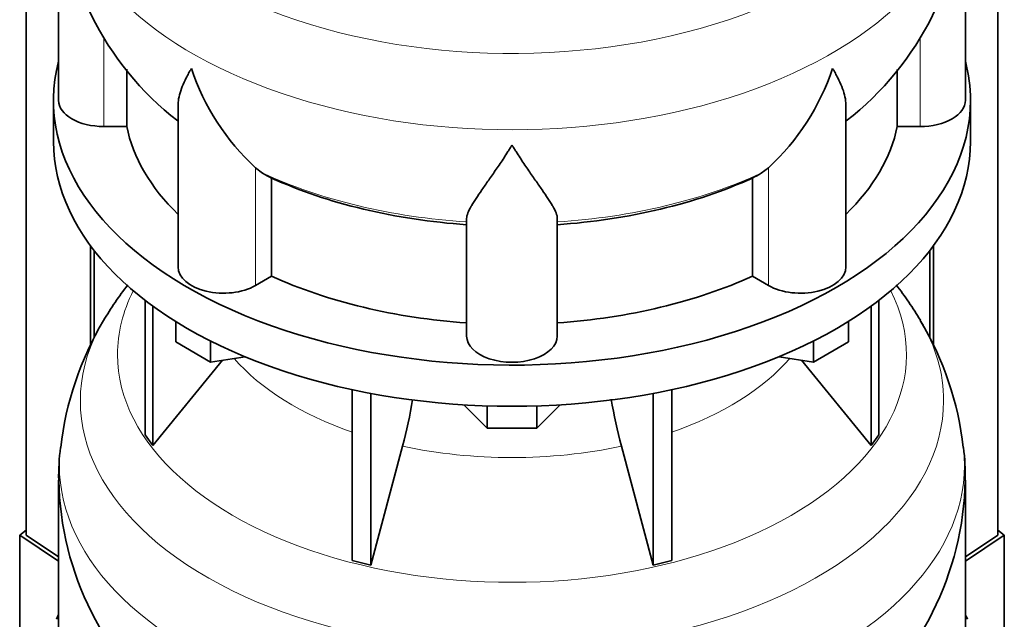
# Model space of a CAD drawing. Header units: millimetres. Extents: x 150 to 758, y -665 to 1216.
# Tile 5 of 14: x 563 to 758, y -415 to -296. Entities that reach past the tile are written whole.
import ezdxf

# ---------------------------------------------------------------- set-up
doc = ezdxf.new("R2010")
doc.units = ezdxf.units.MM
for name, color, linetype in [('LOW_134-2', 7, 'Continuous'), ('VSI134_DIFFUSORE', 7, 'Continuous'), ('VSI134_TERMINALE', 7, 'Continuous')]:
    doc.layers.add(name, color=color, linetype=linetype)

# ---------------------------------------------------------------- blocks, each defined once
blk = doc.blocks.new('SE4')
at = {"layer": 'LOW_134-2', "color": 7, "linetype": 'Continuous', "lineweight": 35}
for p, q in [((563.9, -398.04), (563.9, -148.66)), ((756.75, -398.04), (756.75, -148.66)), ((576.64, -340.57), (576.64, -360.28)), ((577.4, -341.56), (577.4, -358.85)), ((743.25, -341.56), (743.25, -358.85)), ((744, -340.57), (744, -360.31))]:
    blk.add_line(p, q, dxfattribs=at)
at = {"layer": 'VSI134_DIFFUSORE', "color": 7, "linetype": 'Continuous', "lineweight": 35}
for p, q in [((570.32, -268.71), (570.32, -311.76)), ((750.32, -311.76), (750.32, -268.71)), ((583.85, -316.96), (583.85, -305.6)), ((736.8, -305.64), (736.8, -316.96)), ((569.32, -311.76), (569.32, -319.93)), ((751.32, -319.93), (751.32, -311.76)), ((594.05, -312.7), (594.05, -344.83)), ((726.6, -344.83), (726.6, -312.69)), ((579.32, -316.96), (583.85, -316.96)), ((736.8, -316.96), (741.32, -316.96)), ((610.83, -326.21), (609.41, -325.16)), ((711.24, -325.16), (709.81, -326.21)), ((612.61, -346.66), (612.61, -327.18)), ((708.03, -327.18), (708.03, -346.66)), ((651.32, -358.53), (651.32, -335.18)), ((669.32, -358.53), (669.32, -335.18)), ((609.41, -348.5), (612.61, -346.66)), ((708.03, -346.66), (711.24, -348.5)), ((587.5, -351.43), (587.5, -378.11)), ((733.15, -351.43), (733.15, -378.11)), ((589.03, -352.57), (589.03, -380.24)), ((731.62, -352.57), (731.62, -380.24)), ((593.57, -359.69), (593.57, -355.63)), ((727.08, -359.69), (727.08, -355.63)), ((600.51, -363.69), (600.51, -359.52)), ((720.14, -363.69), (720.14, -359.52)), ((600.51, -363.69), (593.57, -359.69)), ((727.08, -359.69), (720.14, -363.69)), ((589.03, -380.24), (602.89, -363.33)), ((607.33, -362.64), (600.51, -363.69)), ((720.14, -363.69), (713.32, -362.64)), ((717.76, -363.33), (731.62, -380.24)), ((628.63, -369.18), (628.63, -403.1)), ((692.02, -369.18), (692.02, -403.1)), ((632.32, -369.92), (632.32, -403.99)), ((688.33, -369.92), (688.33, -403.99)), ((655.42, -376.82), (650.77, -372.17)), ((655.42, -376.82), (655.42, -372.39)), ((669.88, -372.17), (665.23, -376.82)), ((665.23, -376.82), (665.23, -372.39)), ((665.23, -376.82), (655.42, -376.82)), ((587.5, -378.11), (589.03, -380.24)), ((731.62, -380.24), (733.15, -378.11)), ((632.32, -403.99), (638.6, -380.37)), ((682.05, -380.37), (688.33, -403.99)), ((570.32, -387.1), (570.32, -430.15)), ((750.32, -430.15), (750.32, -387.1)), ((628.63, -403.1), (632.32, -403.99)), ((688.33, -403.99), (692.02, -403.1))]:
    blk.add_line(p, q, dxfattribs=at)
at = {"layer": 'VSI134_DIFFUSORE', "color": 4, "linetype": 'Continuous', "lineweight": 9}
for p, q in [((579.32, -316.96), (579.32, -299.35)), ((741.32, -316.96), (741.32, -299.26)), ((609.41, -348.5), (609.41, -325.16)), ((711.24, -348.5), (711.24, -325.16))]:
    blk.add_line(p, q, dxfattribs=at)
at = {"layer": 'VSI134_DIFFUSORE', "color": 7, "linetype": 'Continuous', "lineweight": 35}
for centre, radius, start, end in [((631.65, -267.49), 61.3, 181.1488, 232.0804), ((689.05, -267.52), 61.24, 307.8986, 358.8862), ((641.91, -290.2), 47.73, 198.6373, 227.0857), ((678.73, -290.2), 47.73, 312.9143, 341.3628), ((618.74, -313.82), 14.7, 237.4509, 245.3566), ((701.9, -313.82), 14.7, 294.6434, 302.5491), ((639.32, -391.12), 69.85, 142.2836, 149.3123), ((681.22, -391.36), 70.09, 30.8767, 37.8207), ((633.72, -387.86), 63.39, 149.2662, 173.4577), ((687.39, -387.74), 62.91, 6.4624, 30.9112), ((548.75, -356.05), 93.08, 344.857, 350.6837), ((770.58, -356.26), 91.75, 189.2974, 195.2315), ((610.39, -386.26), 40.05, 171.9224, 181.2039), ((709.84, -386.12), 40.45, 358.6013, 7.7528), ((631.65, -385.88), 61.3, 181.1488, 232.0804), ((689.05, -385.91), 61.24, 307.8986, 358.8862)]:
    blk.add_arc(centre, radius, start, end, dxfattribs=at)
at = {"layer": 'VSI134_DIFFUSORE', "color": 4, "linetype": 'Continuous', "lineweight": 9}
for centre, major_axis, start_param, end_param in [((660.32, -252.99), (85.67, 0), 2.814218, 6.283185), ((660.32, -265.74), (-89.83, 0), 0, 3.208792), ((660.32, -290.29), (-79.5, 0), 0.898849, 1.457346), ((660.32, -290.29), (79.5, 0), 4.82584, 5.384336), ((660.32, -362.19), (-78.3, 0), 0, 3.425204), ((660.32, -362.19), (-78.3, 0), 5.999574, 6.283185), ((660.32, -371.38), (85.67, 0), 2.814218, 6.283185), ((660.32, -371.38), (85.67, 0), 0, 0.32821), ((660.32, -347.07), (-61.63, 0), 0.463231, 1.030574), ((660.32, -347.07), (61.63, 0), 5.252612, 5.819954), ((660.32, -384.14), (-89.83, 0), 0, 3.208792), ((660.32, -384.14), (-89.83, 0), 6.21587, 6.283185), ((660.32, -347.07), (-61.63, 0), 1.210556, 1.931037)]:
    blk.add_ellipse(centre, major_axis=major_axis, ratio=0.57735, start_param=start_param, end_param=end_param, dxfattribs=at)
at = {"layer": 'VSI134_DIFFUSORE', "color": 7, "linetype": 'Continuous', "lineweight": 35}
for centre, major_axis, start_param, end_param in [((660.32, -311.76), (91, 0), 2.993207, 6.283185), ((660.32, -311.76), (91, 0), 0, 0.148386), ((579.32, -311.76), (9, 0), 3.141593, 4.712389), ((741.32, -311.76), (-9, 0), 1.570796, 3.141593), ((660.32, -311.76), (-77, 0), 0.117151, 0.534109), ((660.32, -311.76), (77, 0), 5.749077, 6.166034), ((660.32, -319.93), (-91, 0), 0, 3.141593), ((660.32, -292.28), (-77, 0), 0.902549, 1.453645), ((660.32, -292.28), (77, 0), 4.82954, 5.380636), ((603.05, -344.83), (9, 0), 3.141593, 5.497787), ((717.6, -344.83), (-9, 0), 0.785398, 3.141593), ((660.32, -311.76), (-77, 0), 0.902549, 1.453645), ((660.32, -311.76), (77, 0), 4.82954, 5.380636), ((660.32, -358.53), (-9, 0), 0, 3.141593)]:
    blk.add_ellipse(centre, major_axis=major_axis, ratio=0.57735, start_param=start_param, end_param=end_param, dxfattribs=at)
for points, knots in [([(594.05, -312.71), (594.05, -312.54), (594.05, -312.37), (594.14, -311.19), (594.42, -310.14), (595.1, -308.46), (595.36, -307.89), (595.81, -307), (595.98, -306.7), (596.23, -306.24), (596.36, -306.01), (596.5, -305.77), (596.59, -305.61), (596.64, -305.53), (596.68, -305.45)], [0.4586292, 0.4586292, 0.4586292, 0.4586292, 0.5, 0.5, 0.75, 0.75, 0.875, 0.875, 0.9375, 0.9375, 0.96875, 0.984375, 0.984375, 1, 1, 1, 1]), ([(726.6, -312.7), (726.6, -312.55), (726.59, -312.39), (726.55, -311.73), (726.46, -311.22), (726.19, -310.15), (726.01, -309.61), (725.56, -308.48), (725.29, -307.9), (724.83, -307), (724.67, -306.7), (724.42, -306.24), (724.33, -306.08), (724.15, -305.77), (724.06, -305.61), (723.96, -305.45)], [0.4604904, 0.4604904, 0.4604904, 0.4604904, 0.5, 0.5, 0.625, 0.625, 0.75, 0.75, 0.875, 0.875, 0.9375, 0.9375, 0.96875, 0.96875, 1, 1, 1, 1]), ([(660.32, -320.67), (660.19, -320.89), (660.06, -321.1), (659.79, -321.52), (659.66, -321.72), (659.26, -322.34), (659, -322.75), (658.21, -323.94), (657.69, -324.7), (656.68, -326.18), (656.18, -326.89), (655.24, -328.25), (654.79, -328.89), (653.94, -330.11), (653.54, -330.69), (653, -331.51), (652.83, -331.78), (652.51, -332.29), (652.36, -332.54), (651.95, -333.26), (651.73, -333.7), (651.41, -334.5), (651.32, -334.86), (651.32, -335.18)], [0, 0, 0, 0, 0.03125, 0.03125, 0.0625, 0.0625, 0.125, 0.125, 0.25, 0.25, 0.375, 0.375, 0.5, 0.5, 0.625, 0.625, 0.6875, 0.6875, 0.75, 0.75, 0.875, 0.875, 1, 1, 1, 1]), ([(669.32, -335.18), (669.32, -334.86), (669.23, -334.5), (668.92, -333.7), (668.7, -333.26), (668.29, -332.54), (668.14, -332.29), (667.82, -331.78), (667.64, -331.51), (667.1, -330.69), (666.71, -330.11), (665.86, -328.89), (665.41, -328.25), (664.46, -326.9), (663.97, -326.19), (662.96, -324.71), (662.44, -323.94), (661.65, -322.75), (661.39, -322.34), (660.99, -321.73), (660.86, -321.52), (660.59, -321.1), (660.46, -320.88), (660.32, -320.67)], [0, 0, 0, 0, 0.125, 0.125, 0.25, 0.25, 0.3125, 0.3125, 0.375, 0.375, 0.5, 0.5, 0.625, 0.625, 0.75, 0.75, 0.875, 0.875, 0.9375, 0.9375, 0.96875, 0.96875, 1, 1, 1, 1])]:
    blk.add_open_spline(points, degree=3, knots=knots, dxfattribs=at)
at = {"layer": 'VSI134_TERMINALE', "color": 7, "linetype": 'Continuous', "lineweight": 35}
for p, q in [((563.9, -397.08), (562.61, -398.06)), ((562.61, -398.06), (570.32, -403.19)), ((562.61, -398.06), (562.61, -425.62)), ((570.32, -402.31), (563.9, -398.04)), ((756.75, -398.04), (750.32, -402.31)), ((750.32, -403.19), (758.04, -398.06)), ((758.04, -398.06), (756.75, -397.08)), ((758.04, -398.06), (758.04, -425.62))]:
    blk.add_line(p, q, dxfattribs=at)
for major_axis, start_param, end_param in [((-93, 0), -0.254688, -0.236132), ((93, 0), 0.236132, 0.254688)]:
    blk.add_ellipse((660.32, -427.3), major_axis=major_axis, ratio=0.57735, start_param=start_param, end_param=end_param, dxfattribs=at)

msp = doc.modelspace()

# ---------------------------------------------------------------- block references
msp.add_blockref('SE4', (0, 0))

doc.saveas('drawing.dxf')
